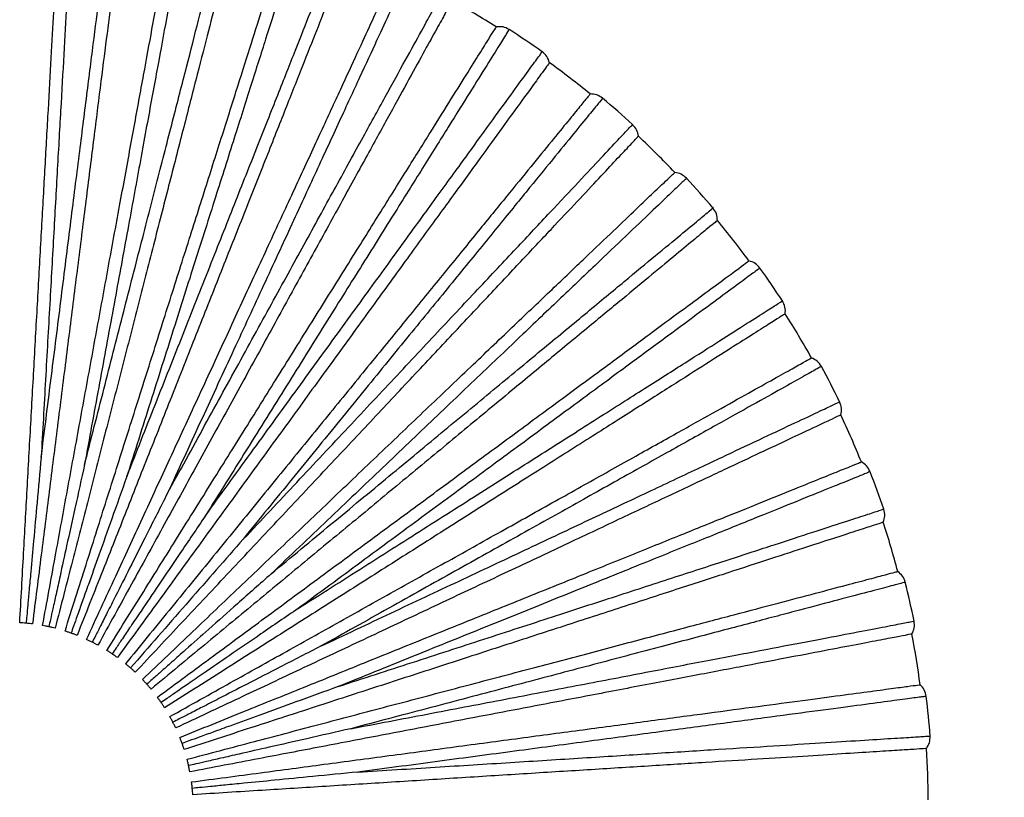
# Paper-space layout '_Frontal' of a CAD drawing. Header units: millimetres. Extents: x -208 to 209, y -225 to 657.
# Tile 7 of 15: x 1 to 108, y -124 to -39. Entities that reach past the tile are written whole.
import ezdxf

# ---------------------------------------------------------------- set-up
doc = ezdxf.new("R2010")
doc.units = ezdxf.units.MM

psp = doc.layouts.new('_Frontal')

# ---------------------------------------------------------------- linework, layer by layer
at = {"color": 7, "linetype": 'Continuous', "lineweight": 25}
for radius, start, end in [(100, 58.0007, 61.1993), (100.5, 54.7634, 57.237), (100, 50.8007, 53.9993), (100.5, 47.5632, 50.0369), (100, 43.6007, 46.7993), (100.5, 40.3631, 42.8367), (100, 36.4005, 39.5994), (100.5, 33.163, 35.6365), (100, 29.2003, 32.3997), (100.5, 25.9631, 28.4363), (100, 22.0001, 25.2001), (100.5, 18.7633, 21.2361), (100, 14.7998, 18.0004), (100.5, 11.5637, 14.0359), (100, 7.5996, 10.8007), (100.5, 4.364, 6.8357), (100, 0.3994, 3.6008)]:
    psp.add_arc((0.01, -124.67), radius, start, end, dxfattribs=at)
for points, knots in [([(174.49, -12.91), (174.48, -13.19), (174.3, -18.04), (172.95, -27.4), (170.36, -40.9), (166.6, -54.13), (161.85, -67.04), (156.09, -79.53), (149.37, -91.53), (141.72, -102.97), (133.21, -113.77), (123.88, -123.88), (113.75, -133.18), (105.02, -140.25), (99.46, -143.88), (97.74, -145)], [0, 0, 0, 0, 0.005164, 0.092064, 0.178963, 0.265863, 0.352763, 0.439663, 0.526562, 0.613462, 0.700362, 0.787261, 0.874161, 0.961061, 1, 1, 1, 1]), ([(6.96, -24.41), (6.95, -24.51), (6.94, -24.71), (6.85, -26.31), (6.71, -28.84), (6.51, -32.35), (6.26, -36.77), (5.97, -42.04), (5.63, -48.09), (5.25, -54.82), (4.84, -62.16), (4.4, -70), (3.94, -78.2), (3.62, -83.89), (3.46, -86.74)], [0, 0, 0, 0, 0.083445, 0.167006, 0.250708, 0.333669, 0.41686, 0.500454, 0.583374, 0.666709, 0.750181, 0.833089, 0.916578, 1, 1, 1, 1]), ([(3.46, -86.74), (3.82, -83.92), (4.52, -78.3), (5.55, -70.14), (6.53, -62.35), (7.45, -55.06), (8.3, -48.36), (9.06, -42.35), (9.72, -37.11), (10.28, -32.71), (10.72, -29.23), (11.04, -26.67), (11.22, -25.23), (11.3, -24.63), (11.27, -24.8), (11.27, -24.8)], [0, 0, 0, 0, 0.083093, 0.166108, 0.249783, 0.332788, 0.415895, 0.499542, 0.582487, 0.665718, 0.749281, 0.832195, 0.915582, 0.999532, 1, 1, 1, 1]), ([(1.13, -104.7), (1.27, -102.18), (1.54, -97.34), (1.94, -90.1), (2.34, -82.97), (2.74, -75.78), (3.14, -68.63), (3.53, -61.66), (3.9, -55), (4.25, -48.79), (4.57, -43.15), (4.84, -38.18), (5.08, -33.95), (5.27, -30.52), (5.42, -27.91), (5.52, -26.1), (5.58, -25.02), (5.59, -24.89), (5.59, -24.82)], [0, 0, 0, 0, 0.062456, 0.119828, 0.179243, 0.240502, 0.303357, 0.367511, 0.432626, 0.498331, 0.564234, 0.629934, 0.695041, 0.759182, 0.822021, 0.88326, 0.942652, 1, 1, 1, 1]), ([(12.54, -25.46), (12.53, -25.52), (12.52, -25.65), (12.38, -26.73), (12.16, -28.52), (11.83, -31.12), (11.4, -34.53), (10.87, -38.72), (10.24, -43.66), (9.53, -49.27), (8.75, -55.44), (7.92, -62.05), (7.04, -68.98), (6.15, -76.09), (5.24, -83.24), (4.35, -90.32), (3.44, -97.51), (2.83, -102.32), (2.52, -104.83)], [0, 0, 0, 0, 0.057348, 0.11674, 0.177979, 0.240818, 0.304959, 0.370066, 0.435766, 0.501669, 0.567374, 0.632489, 0.696643, 0.759498, 0.820757, 0.880172, 0.937544, 1, 1, 1, 1]), ([(3.62, -105), (4.08, -102.51), (4.95, -97.75), (6.26, -90.61), (7.55, -83.6), (8.85, -76.51), (10.14, -69.46), (11.4, -62.59), (12.61, -56.04), (13.73, -49.92), (14.75, -44.36), (15.65, -39.46), (16.41, -35.3), (17.03, -31.93), (17.5, -29.35), (17.83, -27.57), (18.03, -26.5), (18.05, -26.37), (18.06, -26.31)], [0, 0, 0, 0, 0.062456, 0.119828, 0.179243, 0.240502, 0.303357, 0.367511, 0.432626, 0.498331, 0.564234, 0.629934, 0.695041, 0.759182, 0.822021, 0.88326, 0.942652, 1, 1, 1, 1]), ([(19.47, -26.07), (19.45, -26.17), (19.41, -26.36), (19.12, -27.94), (18.67, -30.44), (18.03, -33.89), (17.23, -38.24), (16.28, -43.44), (15.18, -49.39), (13.97, -56.03), (12.64, -63.26), (11.22, -70.98), (9.73, -79.06), (8.7, -84.67), (8.19, -87.47)], [0, 0, 0, 0, 0.083445, 0.167006, 0.250708, 0.333669, 0.41686, 0.500454, 0.583374, 0.666709, 0.750181, 0.833089, 0.916578, 1, 1, 1, 1]), ([(24.88, -27.81), (24.86, -27.87), (24.83, -28), (24.56, -29.05), (24.11, -30.8), (23.46, -33.34), (22.6, -36.66), (21.55, -40.76), (20.31, -45.58), (18.91, -51.06), (17.36, -57.08), (15.7, -63.54), (13.97, -70.3), (12.19, -77.24), (10.39, -84.22), (8.62, -91.13), (6.82, -98.16), (5.61, -102.85), (4.98, -105.3)], [0, 0, 0, 0, 0.057348, 0.11674, 0.177979, 0.240818, 0.304959, 0.370066, 0.435766, 0.501669, 0.567374, 0.632489, 0.696643, 0.759498, 0.820757, 0.880172, 0.937544, 1, 1, 1, 1]), ([(8.19, -87.47), (8.89, -84.72), (10.3, -79.23), (12.34, -71.26), (14.29, -63.66), (16.12, -56.54), (17.8, -50), (19.31, -44.13), (20.62, -39.02), (21.72, -34.72), (22.59, -31.33), (23.23, -28.83), (23.59, -27.42), (23.75, -26.83), (23.7, -27), (23.7, -27)], [0, 0, 0, 0, 0.083093, 0.166108, 0.249783, 0.332788, 0.415895, 0.499542, 0.582487, 0.665718, 0.749281, 0.832195, 0.915582, 0.999532, 1, 1, 1, 1]), ([(6.06, -105.6), (6.82, -103.2), (8.29, -98.58), (10.48, -91.66), (12.64, -84.86), (14.82, -77.99), (16.98, -71.17), (19.09, -64.51), (21.11, -58.16), (22.99, -52.23), (24.7, -46.84), (26.2, -42.1), (27.48, -38.06), (28.52, -34.79), (29.31, -32.29), (29.86, -30.57), (30.19, -29.54), (30.23, -29.41), (30.25, -29.35)], [0, 0, 0, 0, 0.062456, 0.119828, 0.179243, 0.240502, 0.303357, 0.367511, 0.432626, 0.498331, 0.564234, 0.629934, 0.695041, 0.759182, 0.822021, 0.88326, 0.942652, 1, 1, 1, 1]), ([(31.67, -29.29), (31.64, -29.38), (31.58, -29.57), (31.1, -31.1), (30.33, -33.52), (29.27, -36.87), (27.93, -41.08), (26.33, -46.12), (24.5, -51.89), (22.46, -58.32), (20.23, -65.33), (17.86, -72.81), (15.37, -80.64), (13.65, -86.07), (12.79, -88.79)], [0, 0, 0, 0, 0.083445, 0.167006, 0.250708, 0.333669, 0.41686, 0.500454, 0.583374, 0.666709, 0.750181, 0.833089, 0.916578, 1, 1, 1, 1]), ([(12.79, -88.79), (13.83, -86.15), (15.91, -80.88), (18.94, -73.23), (21.83, -65.93), (24.53, -59.1), (27.02, -52.82), (29.25, -47.19), (31.19, -42.27), (32.82, -38.15), (34.11, -34.89), (35.06, -32.5), (35.6, -31.14), (35.82, -30.58), (35.76, -30.74), (35.76, -30.74)], [0, 0, 0, 0, 0.083093, 0.166108, 0.249783, 0.332788, 0.415895, 0.499542, 0.582487, 0.665718, 0.749281, 0.832195, 0.915582, 0.999532, 1, 1, 1, 1]), ([(36.82, -31.69), (36.8, -31.75), (36.75, -31.87), (36.35, -32.88), (35.69, -34.56), (34.72, -37), (33.46, -40.19), (31.9, -44.12), (30.07, -48.75), (27.99, -54.01), (25.7, -59.79), (23.24, -65.99), (20.67, -72.48), (18.03, -79.14), (15.38, -85.84), (12.75, -92.48), (10.09, -99.22), (8.3, -103.72), (7.37, -106.07)], [0, 0, 0, 0, 0.057348, 0.11674, 0.177979, 0.240818, 0.304959, 0.370066, 0.435766, 0.501669, 0.567374, 0.632489, 0.696643, 0.759498, 0.820757, 0.880172, 0.937544, 1, 1, 1, 1]), ([(8.4, -106.51), (9.46, -104.22), (11.49, -99.82), (14.53, -93.24), (17.52, -86.76), (20.55, -80.22), (23.55, -73.72), (26.48, -67.38), (29.28, -61.32), (31.89, -55.68), (34.26, -50.55), (36.35, -46.03), (38.12, -42.19), (39.56, -39.07), (40.66, -36.69), (41.42, -35.05), (41.87, -34.07), (41.93, -33.95), (41.95, -33.89)], [0, 0, 0, 0, 0.062456, 0.119828, 0.179243, 0.240502, 0.303357, 0.367511, 0.432626, 0.498331, 0.564234, 0.629934, 0.695041, 0.759182, 0.822021, 0.88326, 0.942652, 1, 1, 1, 1]), ([(43.37, -34.01), (43.33, -34.1), (43.25, -34.28), (42.58, -35.74), (41.51, -38.04), (40.04, -41.23), (38.18, -45.24), (35.97, -50.03), (33.43, -55.53), (30.6, -61.66), (27.51, -68.33), (24.22, -75.45), (20.77, -82.91), (18.38, -88.09), (17.18, -90.67)], [0, 0, 0, 0, 0.083445, 0.167006, 0.250708, 0.333669, 0.41686, 0.500454, 0.583374, 0.666709, 0.750181, 0.833089, 0.916578, 1, 1, 1, 1]), ([(17.18, -90.67), (18.55, -88.19), (21.28, -83.21), (25.24, -76.01), (29.02, -69.13), (32.56, -62.69), (35.81, -56.77), (38.73, -51.46), (41.27, -46.83), (43.41, -42.95), (45.1, -39.88), (46.34, -37.62), (47.04, -36.34), (47.33, -35.81), (47.25, -35.96), (47.25, -35.96)], [0, 0, 0, 0, 0.0830931, 0.1661075, 0.249783, 0.3327881, 0.4158953, 0.4995418, 0.5824873, 0.6657176, 0.7492813, 0.8321946, 0.9155823, 0.9995321, 1, 1, 1, 1]), ([(48.18, -37.04), (48.15, -37.09), (48.09, -37.21), (47.57, -38.16), (46.7, -39.74), (45.43, -42.04), (43.78, -45.05), (41.74, -48.76), (39.34, -53.12), (36.62, -58.07), (33.62, -63.52), (30.41, -69.36), (27.05, -75.48), (23.6, -81.76), (20.13, -88.07), (16.69, -94.33), (13.2, -100.68), (10.86, -104.93), (9.64, -107.14)], [0, 0, 0, 0, 0.057348, 0.11674, 0.177979, 0.240818, 0.304959, 0.370066, 0.435766, 0.501669, 0.567374, 0.632489, 0.696643, 0.759498, 0.820757, 0.880172, 0.937544, 1, 1, 1, 1]), ([(10.61, -107.71), (11.95, -105.57), (14.51, -101.46), (18.36, -95.31), (22.14, -89.25), (25.96, -83.14), (29.75, -77.07), (33.45, -71.15), (36.99, -65.49), (40.28, -60.22), (43.28, -55.43), (45.91, -51.2), (48.16, -47.62), (49.98, -44.7), (51.37, -42.48), (52.32, -40.95), (52.9, -40.03), (52.97, -39.92), (53, -39.86)], [0, 0, 0, 0, 0.0624561, 0.1198284, 0.1792427, 0.2405016, 0.3033566, 0.3675111, 0.4326265, 0.4983314, 0.5642338, 0.6299342, 0.6950407, 0.7591822, 0.8220206, 0.8832598, 0.9426519, 1, 1, 1, 1]), ([(54.4, -40.16), (54.34, -40.24), (54.24, -40.41), (53.39, -41.77), (52.04, -43.92), (50.18, -46.9), (47.84, -50.65), (45.04, -55.13), (41.83, -60.27), (38.25, -65.99), (34.36, -72.22), (30.2, -78.87), (25.84, -85.85), (22.82, -90.68), (21.31, -93.09)], [0, 0, 0, 0, 0.0834447, 0.1670064, 0.2507083, 0.3336692, 0.4168604, 0.5004543, 0.5833742, 0.6667087, 0.7501813, 0.8330888, 0.9165781, 1, 1, 1, 1]), ([(21.31, -93.09), (22.97, -90.8), (26.31, -86.21), (31.14, -79.55), (35.75, -73.21), (40.07, -67.26), (44.04, -61.79), (47.6, -56.89), (50.7, -52.62), (53.31, -49.03), (55.37, -46.19), (56.88, -44.11), (57.74, -42.93), (58.09, -42.44), (57.99, -42.58), (57.99, -42.58)], [0, 0, 0, 0, 0.0830931, 0.1661075, 0.249783, 0.3327881, 0.4158953, 0.4995418, 0.5824873, 0.6657176, 0.7492813, 0.8321946, 0.9155823, 0.9995321, 1, 1, 1, 1]), ([(58.79, -43.77), (58.75, -43.82), (58.67, -43.92), (58.03, -44.8), (56.97, -46.26), (55.43, -48.38), (53.41, -51.16), (50.93, -54.58), (48, -58.61), (44.68, -63.18), (41.02, -68.22), (37.1, -73.61), (33, -79.26), (28.79, -85.05), (24.55, -90.88), (20.36, -96.66), (16.1, -102.52), (13.25, -106.44), (11.76, -108.49)], [0, 0, 0, 0, 0.057348, 0.11674, 0.177979, 0.240818, 0.304959, 0.370066, 0.435766, 0.501669, 0.567374, 0.632489, 0.696643, 0.759498, 0.820757, 0.880172, 0.937544, 1, 1, 1, 1]), ([(63.21, -47.17), (63.21, -47.17), (63.3, -47.07), (63, -47.43), (62.29, -48.3), (61.03, -49.84), (59.31, -51.95), (57.13, -54.63), (54.51, -57.84), (51.49, -61.54), (48.09, -65.71), (44.36, -70.28), (40.34, -75.22), (36.06, -80.47), (31.58, -85.96), (26.94, -91.64), (22.2, -97.47), (17.41, -103.34), (14.22, -107.24), (12.65, -109.17)], [0, 0, 0, 0, 0.0000634, 0.063071, 0.1257976, 0.1880353, 0.2504575, 0.3132724, 0.3755617, 0.4378823, 0.5007126, 0.5630876, 0.6253401, 0.6881068, 0.7506033, 0.8128224, 0.87545, 0.9383781, 1, 1, 1, 1]), ([(64.56, -47.64), (64.56, -47.64), (64.67, -47.51), (64.29, -47.98), (63.37, -49.1), (61.74, -51.1), (59.52, -53.82), (56.72, -57.25), (53.38, -61.35), (49.55, -66.04), (45.28, -71.27), (40.63, -76.97), (35.67, -83.05), (30.48, -89.42), (26.89, -93.81), (25.1, -96.01)], [0, 0, 0, 0, 0.000468, 0.084418, 0.167805, 0.250719, 0.334282, 0.417513, 0.500458, 0.584105, 0.667212, 0.750217, 0.833892, 0.916907, 1, 1, 1, 1]), ([(25.1, -96.01), (27.05, -93.93), (30.95, -89.78), (36.57, -83.78), (41.94, -78.06), (46.97, -72.7), (51.59, -67.78), (55.74, -63.37), (59.35, -59.52), (62.38, -56.3), (64.78, -53.73), (66.52, -51.88), (67.62, -50.71), (67.75, -50.57), (67.82, -50.5)], [0, 0, 0, 0, 0.083422, 0.166911, 0.249819, 0.333291, 0.416626, 0.499546, 0.58314, 0.666331, 0.749292, 0.832994, 0.916555, 1, 1, 1, 1]), ([(13.7, -110.09), (15.4, -108.27), (18.84, -104.61), (24.01, -99.11), (29.15, -93.63), (34.18, -88.28), (39.04, -83.11), (43.67, -78.17), (48.03, -73.53), (52.08, -69.22), (55.75, -65.31), (59.03, -61.82), (61.87, -58.8), (64.23, -56.28), (66.1, -54.28), (67.45, -52.85), (68.3, -51.94), (68.41, -51.83), (68.46, -51.77)], [0, 0, 0, 0, 0.061574, 0.124126, 0.186552, 0.249391, 0.311792, 0.37403, 0.436764, 0.499298, 0.561514, 0.624096, 0.68679, 0.749019, 0.811459, 0.874349, 0.937059, 1, 1, 1, 1]), ([(14.49, -110.88), (16.32, -109.13), (19.83, -105.79), (25.08, -100.79), (30.25, -95.87), (35.47, -90.9), (40.66, -85.96), (45.71, -81.15), (50.54, -76.55), (55.04, -72.26), (59.14, -68.36), (62.74, -64.93), (65.81, -62.01), (68.29, -59.64), (70.19, -57.83), (71.5, -56.59), (72.28, -55.84), (72.38, -55.75), (72.43, -55.71)], [0, 0, 0, 0, 0.062456, 0.119828, 0.179243, 0.240502, 0.303357, 0.367511, 0.432626, 0.498331, 0.564234, 0.629934, 0.695041, 0.759182, 0.822021, 0.88326, 0.942652, 1, 1, 1, 1]), ([(73.7, -56.34), (73.63, -56.41), (73.49, -56.54), (72.33, -57.65), (70.49, -59.4), (67.94, -61.82), (64.74, -64.87), (60.92, -68.51), (56.53, -72.69), (51.64, -77.34), (46.32, -82.41), (40.64, -87.82), (34.68, -93.49), (30.55, -97.42), (28.49, -99.38)], [0, 0, 0, 0, 0.083445, 0.167006, 0.250708, 0.333669, 0.41686, 0.500454, 0.583374, 0.666709, 0.750181, 0.833089, 0.916578, 1, 1, 1, 1]), ([(28.49, -99.38), (30.68, -97.57), (35.04, -93.95), (41.38, -88.71), (47.42, -83.71), (53.09, -79.02), (58.29, -74.72), (62.96, -70.86), (67.03, -67.49), (70.44, -64.66), (73.14, -62.43), (75.13, -60.78), (76.25, -59.86), (76.72, -59.47), (76.58, -59.58), (76.58, -59.58)], [0, 0, 0, 0, 0.083093, 0.166108, 0.249783, 0.332788, 0.415895, 0.499542, 0.582487, 0.665718, 0.749281, 0.832195, 0.915582, 0.999532, 1, 1, 1, 1]), ([(77.06, -60.93), (77.01, -60.97), (76.91, -61.05), (76.07, -61.74), (74.68, -62.89), (72.66, -64.56), (70.02, -66.75), (66.76, -69.45), (62.92, -72.62), (58.57, -76.22), (53.77, -80.19), (48.64, -84.44), (43.26, -88.89), (37.74, -93.46), (32.18, -98.05), (26.69, -102.6), (21.1, -107.22), (17.37, -110.31), (15.42, -111.92)], [0, 0, 0, 0, 0.057348, 0.11674, 0.177979, 0.240818, 0.304959, 0.370066, 0.435766, 0.501669, 0.567374, 0.632489, 0.696643, 0.759498, 0.820757, 0.880172, 0.937544, 1, 1, 1, 1]), ([(16.11, -112.8), (18.14, -111.3), (22.04, -108.43), (27.88, -104.12), (33.62, -99.89), (39.42, -95.61), (45.19, -91.36), (50.81, -87.22), (56.17, -83.26), (61.18, -79.57), (65.73, -76.22), (69.73, -73.26), (73.14, -70.75), (75.9, -68.71), (78.01, -67.16), (79.47, -66.09), (80.34, -65.44), (80.45, -65.36), (80.5, -65.33)], [0, 0, 0, 0, 0.062456, 0.119828, 0.179243, 0.240502, 0.303357, 0.367511, 0.432626, 0.498331, 0.564234, 0.629934, 0.695041, 0.759182, 0.822021, 0.88326, 0.942652, 1, 1, 1, 1]), ([(81.69, -66.11), (81.61, -66.17), (81.45, -66.29), (80.16, -67.24), (78.12, -68.75), (75.28, -70.83), (71.72, -73.46), (67.48, -76.59), (62.6, -80.18), (57.17, -84.19), (51.25, -88.55), (44.94, -93.2), (38.32, -98.08), (33.73, -101.46), (31.43, -103.15)], [0, 0, 0, 0, 0.083445, 0.167006, 0.250708, 0.333669, 0.41686, 0.500454, 0.583374, 0.666709, 0.750181, 0.833089, 0.916578, 1, 1, 1, 1]), ([(31.43, -103.15), (33.83, -101.63), (38.62, -98.59), (45.56, -94.18), (52.18, -89.98), (58.39, -86.04), (64.09, -82.42), (69.21, -79.17), (73.67, -76.34), (77.41, -73.96), (80.37, -72.08), (82.55, -70.7), (83.77, -69.92), (84.28, -69.6), (84.14, -69.69), (84.14, -69.69)], [0, 0, 0, 0, 0.083093, 0.166108, 0.249783, 0.332788, 0.415895, 0.499542, 0.582487, 0.665718, 0.749281, 0.832195, 0.915582, 0.999532, 1, 1, 1, 1]), ([(84.44, -71.09), (84.39, -71.12), (84.28, -71.19), (83.36, -71.77), (81.84, -72.74), (79.62, -74.14), (76.72, -75.98), (73.15, -78.25), (68.95, -80.92), (64.18, -83.95), (58.92, -87.28), (53.3, -90.85), (47.4, -94.59), (41.35, -98.43), (35.27, -102.29), (29.24, -106.12), (23.12, -110), (19.03, -112.6), (16.9, -113.95)], [0, 0, 0, 0, 0.057348, 0.11674, 0.177979, 0.240818, 0.304959, 0.370066, 0.435766, 0.501669, 0.567374, 0.632489, 0.696643, 0.759498, 0.820757, 0.880172, 0.937544, 1, 1, 1, 1]), ([(17.47, -114.91), (19.67, -113.68), (23.9, -111.31), (30.23, -107.78), (36.46, -104.3), (42.75, -100.78), (49, -97.29), (55.1, -93.88), (60.92, -90.63), (66.35, -87.59), (71.28, -84.83), (75.63, -82.41), (79.32, -80.34), (82.32, -78.67), (84.61, -77.39), (86.18, -76.51), (87.13, -75.98), (87.24, -75.91), (87.3, -75.88)], [0, 0, 0, 0, 0.062456, 0.119828, 0.179243, 0.240502, 0.303357, 0.367511, 0.432626, 0.498331, 0.564234, 0.629934, 0.695041, 0.759182, 0.822021, 0.88326, 0.942652, 1, 1, 1, 1]), ([(88.38, -76.81), (88.29, -76.86), (88.12, -76.96), (86.72, -77.74), (84.51, -78.98), (81.44, -80.69), (77.58, -82.85), (72.97, -85.42), (67.68, -88.38), (61.79, -91.67), (55.38, -95.25), (48.52, -99.08), (41.35, -103.09), (36.37, -105.87), (33.88, -107.26)], [0, 0, 0, 0, 0.083445, 0.167006, 0.250708, 0.333669, 0.41686, 0.500454, 0.583374, 0.666709, 0.750181, 0.833089, 0.916578, 1, 1, 1, 1]), ([(33.88, -107.26), (36.45, -106.05), (41.58, -103.63), (49.02, -100.13), (56.12, -96.79), (62.77, -93.66), (68.88, -90.78), (74.36, -88.2), (79.14, -85.95), (83.15, -84.06), (86.33, -82.57), (88.66, -81.47), (89.97, -80.85), (90.52, -80.6), (90.36, -80.67), (90.36, -80.67)], [0, 0, 0, 0, 0.0830931, 0.1661075, 0.249783, 0.3327881, 0.4158953, 0.4995418, 0.5824873, 0.6657176, 0.7492813, 0.8321946, 0.9155823, 0.9995321, 1, 1, 1, 1]), ([(90.49, -82.09), (90.43, -82.12), (90.31, -82.17), (89.33, -82.64), (87.7, -83.4), (85.33, -84.52), (82.22, -85.98), (78.39, -87.78), (73.89, -89.9), (68.77, -92.31), (63.15, -94.96), (57.11, -97.8), (50.8, -100.77), (44.32, -103.82), (37.79, -106.89), (31.34, -109.93), (24.78, -113.01), (20.39, -115.08), (18.11, -116.15)], [0, 0, 0, 0, 0.057348, 0.11674, 0.177979, 0.240818, 0.304959, 0.370066, 0.435766, 0.501669, 0.567374, 0.632489, 0.696643, 0.759498, 0.820757, 0.880172, 0.937544, 1, 1, 1, 1]), ([(3.46, -86.74), (3.31, -88.36), (3.04, -91.37), (2.66, -95.52), (2.37, -98.7), (2.16, -101.03), (2.01, -102.63), (1.91, -103.83), (1.85, -104.49), (1.82, -104.75)], [0, 0, 0, 0, 0.272343, 0.503115, 0.68951, 0.801164, 0.89013, 0.956409, 1, 1, 1, 1]), ([(8.19, -87.47), (7.84, -89.06), (7.19, -92.01), (6.29, -96.08), (5.61, -99.2), (5.11, -101.48), (4.76, -103.06), (4.5, -104.23), (4.36, -104.88), (4.3, -105.13)], [0, 0, 0, 0, 0.272344, 0.503116, 0.689511, 0.801165, 0.890131, 0.956409, 1, 1, 1, 1]), ([(18.55, -117.18), (20.89, -116.23), (25.39, -114.41), (32.11, -111.7), (38.73, -109.02), (45.41, -106.32), (52.05, -103.64), (58.52, -101.03), (64.71, -98.53), (70.47, -96.2), (75.71, -94.08), (80.33, -92.22), (84.25, -90.63), (87.43, -89.35), (89.87, -88.36), (91.54, -87.69), (92.55, -87.28), (92.67, -87.23), (92.73, -87.21)], [0, 0, 0, 0, 0.062456, 0.119828, 0.179243, 0.240502, 0.303357, 0.367511, 0.432626, 0.498331, 0.564234, 0.629934, 0.695041, 0.759182, 0.822021, 0.88326, 0.942652, 1, 1, 1, 1]), ([(12.79, -88.79), (12.24, -90.33), (11.23, -93.17), (9.83, -97.09), (8.76, -100.1), (7.97, -102.3), (7.43, -103.82), (7.03, -104.95), (6.81, -105.58), (6.72, -105.83)], [0, 0, 0, 0, 0.272344, 0.503116, 0.689511, 0.801165, 0.890131, 0.956409, 1, 1, 1, 1]), ([(93.68, -88.27), (93.59, -88.3), (93.41, -88.38), (91.92, -88.98), (89.57, -89.93), (86.31, -91.25), (82.21, -92.9), (77.31, -94.88), (71.7, -97.15), (65.44, -99.67), (58.63, -102.43), (51.35, -105.36), (43.73, -108.44), (38.44, -110.58), (35.8, -111.64)], [0, 0, 0, 0, 0.083445, 0.167006, 0.250708, 0.333669, 0.41686, 0.500454, 0.583374, 0.666709, 0.750181, 0.833089, 0.916578, 1, 1, 1, 1]), ([(17.18, -90.67), (16.45, -92.13), (15.08, -94.82), (13.21, -98.54), (11.77, -101.39), (10.71, -103.48), (9.99, -104.92), (9.44, -105.99), (9.15, -106.58), (9.03, -106.82)], [0, 0, 0, 0, 0.272344, 0.503117, 0.689512, 0.801166, 0.890132, 0.95641, 1, 1, 1, 1]), ([(21.31, -93.09), (20.39, -94.45), (18.71, -96.95), (16.38, -100.4), (14.59, -103.05), (13.28, -104.99), (12.38, -106.32), (11.71, -107.32), (11.34, -107.87), (11.19, -108.09)], [0, 0, 0, 0, 0.272343, 0.503116, 0.689511, 0.801164, 0.89013, 0.956409, 1, 1, 1, 1]), ([(35.8, -111.64), (38.5, -110.76), (43.89, -109.01), (51.71, -106.47), (59.17, -104.04), (66.16, -101.77), (72.58, -99.68), (78.35, -97.81), (83.37, -96.17), (87.59, -94.8), (90.92, -93.72), (93.37, -92.92), (94.76, -92.47), (95.33, -92.29), (95.17, -92.34), (95.16, -92.34)], [0, 0, 0, 0, 0.0830931, 0.1661075, 0.249783, 0.3327881, 0.4158953, 0.4995418, 0.5824873, 0.6657176, 0.7492813, 0.8321946, 0.9155823, 0.9995321, 1, 1, 1, 1]), ([(95.11, -93.77), (95.05, -93.79), (94.93, -93.83), (93.89, -94.16), (92.18, -94.72), (89.68, -95.53), (86.42, -96.59), (82.4, -97.9), (77.66, -99.44), (72.29, -101.18), (66.37, -103.11), (60.03, -105.17), (53.39, -107.32), (46.58, -109.54), (39.72, -111.76), (32.94, -113.97), (26.04, -116.21), (21.43, -117.71), (19.03, -118.49)], [0, 0, 0, 0, 0.057348, 0.11674, 0.177979, 0.240818, 0.304959, 0.370066, 0.435766, 0.501669, 0.567374, 0.632489, 0.696643, 0.759498, 0.820757, 0.880172, 0.937544, 1, 1, 1, 1]), ([(25.1, -96.01), (23.13, -98.25), (19.17, -102.78), (15.19, -107.32), (13.18, -109.62)], [0, 0, 0, 0, 0.4951862, 1, 1, 1, 1]), ([(28.49, -99.38), (27.27, -100.47), (25.01, -102.47), (21.9, -105.23), (19.51, -107.35), (17.76, -108.91), (16.56, -109.98), (15.66, -110.77), (15.16, -111.21), (14.96, -111.39)], [0, 0, 0, 0, 0.272344, 0.503116, 0.689511, 0.801165, 0.890131, 0.956409, 1, 1, 1, 1]), ([(19.35, -119.56), (21.79, -118.91), (26.47, -117.68), (33.48, -115.82), (40.38, -114), (47.35, -112.16), (54.28, -110.33), (61.03, -108.55), (67.47, -106.84), (73.49, -105.25), (78.95, -103.81), (83.76, -102.54), (87.85, -101.46), (91.17, -100.58), (93.71, -99.91), (95.45, -99.45), (96.5, -99.17), (96.63, -99.14), (96.69, -99.12)], [0, 0, 0, 0, 0.062456, 0.119828, 0.179243, 0.240502, 0.303357, 0.367511, 0.432626, 0.498331, 0.564234, 0.629934, 0.695041, 0.759182, 0.822021, 0.88326, 0.942652, 1, 1, 1, 1]), ([(97.51, -100.29), (97.41, -100.32), (97.22, -100.37), (95.67, -100.78), (93.22, -101.43), (89.82, -102.32), (85.54, -103.45), (80.44, -104.8), (74.58, -106.35), (68.05, -108.07), (60.95, -109.95), (53.36, -111.95), (45.41, -114.05), (39.9, -115.5), (37.15, -116.23)], [0, 0, 0, 0, 0.0834447, 0.1670064, 0.2507083, 0.3336692, 0.4168604, 0.5004543, 0.5833742, 0.6667087, 0.7501813, 0.8330888, 0.9165781, 1, 1, 1, 1]), ([(31.43, -103.15), (30.09, -104.07), (27.6, -105.78), (24.16, -108.13), (21.53, -109.94), (19.6, -111.26), (18.27, -112.17), (17.28, -112.85), (16.73, -113.22), (16.51, -113.37)], [0, 0, 0, 0, 0.272344, 0.503117, 0.689512, 0.801165, 0.890131, 0.95641, 1, 1, 1, 1]), ([(1.82, -104.75), (1.7, -104.74), (1.44, -104.72), (1.23, -104.71), (1.13, -104.7)], [0, 0, 0, 0, 0.49956, 1, 1, 1, 1]), ([(2.52, -104.83), (2.41, -104.81), (2.2, -104.79), (1.95, -104.76), (1.82, -104.75)], [0, 0, 0, 0, 0.499434, 1, 1, 1, 1]), ([(4.3, -105.13), (4.18, -105.11), (3.93, -105.06), (3.72, -105.02), (3.62, -105)], [0, 0, 0, 0, 0.49956, 1, 1, 1, 1]), ([(37.15, -116.23), (39.94, -115.7), (45.51, -114.63), (53.58, -113.09), (61.29, -111.62), (68.51, -110.24), (75.14, -108.97), (81.1, -107.84), (86.28, -106.85), (90.64, -106.02), (94.08, -105.36), (96.62, -104.88), (98.04, -104.6), (98.64, -104.49), (98.47, -104.52), (98.47, -104.52)], [0, 0, 0, 0, 0.0830931, 0.1661075, 0.249783, 0.3327881, 0.4158953, 0.4995418, 0.5824873, 0.6657176, 0.7492813, 0.8321946, 0.9155823, 0.9995321, 1, 1, 1, 1]), ([(4.98, -105.3), (4.88, -105.27), (4.67, -105.22), (4.43, -105.16), (4.3, -105.13)], [0, 0, 0, 0, 0.499434, 1, 1, 1, 1]), ([(6.72, -105.83), (6.6, -105.79), (6.36, -105.7), (6.16, -105.64), (6.06, -105.6)], [0, 0, 0, 0, 0.49956, 1, 1, 1, 1]), ([(7.37, -106.07), (7.27, -106.03), (7.07, -105.96), (6.84, -105.87), (6.72, -105.83)], [0, 0, 0, 0, 0.499434, 1, 1, 1, 1]), ([(98.24, -105.93), (98.17, -105.94), (98.05, -105.97), (96.98, -106.17), (95.21, -106.51), (92.63, -107), (89.26, -107.64), (85.1, -108.44), (80.21, -109.37), (74.66, -110.43), (68.55, -111.59), (62, -112.84), (55.14, -114.15), (48.11, -115.49), (41.03, -116.84), (34.02, -118.18), (26.9, -119.54), (22.14, -120.45), (19.65, -120.92)], [0, 0, 0, 0, 0.057348, 0.11674, 0.177979, 0.240818, 0.304959, 0.370066, 0.435766, 0.501669, 0.567374, 0.632489, 0.696643, 0.759498, 0.820757, 0.880172, 0.937544, 1, 1, 1, 1]), ([(9.03, -106.82), (8.91, -106.76), (8.69, -106.65), (8.49, -106.56), (8.4, -106.51)], [0, 0, 0, 0, 0.49956, 1, 1, 1, 1]), ([(9.64, -107.14), (9.55, -107.09), (9.36, -106.99), (9.14, -106.87), (9.03, -106.82)], [0, 0, 0, 0, 0.499434, 1, 1, 1, 1]), ([(11.19, -108.09), (11.09, -108.02), (10.88, -107.88), (10.7, -107.76), (10.61, -107.71)], [0, 0, 0, 0, 0.49956, 1, 1, 1, 1]), ([(11.76, -108.49), (11.68, -108.43), (11.51, -108.3), (11.3, -108.16), (11.19, -108.09)], [0, 0, 0, 0, 0.499434, 1, 1, 1, 1]), ([(33.88, -107.26), (32.43, -108), (29.75, -109.38), (26.04, -111.29), (23.2, -112.75), (21.12, -113.82), (19.69, -114.55), (18.62, -115.1), (18.03, -115.41), (17.8, -115.53)], [0, 0, 0, 0, 0.272344, 0.503117, 0.689512, 0.801166, 0.890132, 0.95641, 1, 1, 1, 1]), ([(13.18, -109.62), (13.09, -109.54), (12.9, -109.37), (12.73, -109.24), (12.65, -109.17)], [0, 0, 0, 0, 0.49956, 1, 1, 1, 1]), ([(13.7, -110.09), (13.62, -110.02), (13.47, -109.87), (13.28, -109.7), (13.18, -109.62)], [0, 0, 0, 0, 0.499434, 1, 1, 1, 1]), ([(14.96, -111.39), (14.88, -111.3), (14.71, -111.11), (14.57, -110.95), (14.49, -110.88)], [0, 0, 0, 0, 0.49956, 1, 1, 1, 1]), ([(15.42, -111.92), (15.35, -111.84), (15.22, -111.67), (15.05, -111.48), (14.96, -111.39)], [0, 0, 0, 0, 0.499434, 1, 1, 1, 1]), ([(19.83, -122.02), (22.34, -121.69), (27.14, -121.05), (34.33, -120.09), (41.4, -119.15), (48.55, -118.19), (55.64, -117.24), (62.57, -116.32), (69.17, -115.44), (75.34, -114.62), (80.94, -113.87), (85.88, -113.21), (90.07, -112.65), (93.47, -112.2), (96.07, -111.85), (97.86, -111.61), (98.94, -111.47), (99.07, -111.45), (99.13, -111.44)], [0, 0, 0, 0, 0.0624561, 0.1198284, 0.1792427, 0.2405016, 0.3033566, 0.3675111, 0.4326265, 0.4983314, 0.5642338, 0.6299342, 0.6950407, 0.7591822, 0.8220206, 0.8832598, 0.9426519, 1, 1, 1, 1]), ([(35.8, -111.64), (34.26, -112.2), (31.43, -113.23), (27.52, -114.66), (24.51, -115.75), (22.32, -116.55), (20.8, -117.1), (19.67, -117.51), (19.05, -117.74), (18.8, -117.83)], [0, 0, 0, 0, 0.2723439, 0.5031165, 0.6895115, 0.8011651, 0.8901311, 0.9564094, 1, 1, 1, 1]), ([(16.51, -113.37), (16.44, -113.26), (16.29, -113.06), (16.17, -112.89), (16.11, -112.8)], [0, 0, 0, 0, 0.49956, 1, 1, 1, 1]), ([(16.9, -113.95), (16.84, -113.86), (16.72, -113.68), (16.58, -113.47), (16.51, -113.37)], [0, 0, 0, 0, 0.4994343, 1, 1, 1, 1]), ([(99.79, -112.71), (99.69, -112.72), (99.5, -112.74), (97.91, -112.96), (95.39, -113.29), (91.91, -113.76), (87.52, -114.34), (82.29, -115.04), (76.29, -115.84), (69.6, -116.73), (62.32, -117.7), (54.54, -118.74), (46.39, -119.82), (40.74, -120.58), (37.91, -120.95)], [0, 0, 0, 0, 0.0834447, 0.1670064, 0.2507083, 0.3336692, 0.4168604, 0.5004543, 0.5833742, 0.6667087, 0.7501813, 0.8330888, 0.9165781, 1, 1, 1, 1]), ([(17.8, -115.53), (17.74, -115.41), (17.62, -115.19), (17.52, -115), (17.47, -114.91)], [0, 0, 0, 0, 0.49956, 1, 1, 1, 1]), ([(18.11, -116.15), (18.06, -116.06), (17.97, -115.86), (17.85, -115.64), (17.8, -115.53)], [0, 0, 0, 0, 0.499434, 1, 1, 1, 1]), ([(37.15, -116.23), (35.56, -116.59), (32.62, -117.26), (28.55, -118.18), (25.44, -118.89), (23.16, -119.41), (21.59, -119.77), (20.42, -120.03), (19.77, -120.18), (19.51, -120.24)], [0, 0, 0, 0, 0.272344, 0.503117, 0.689512, 0.801165, 0.890131, 0.95641, 1, 1, 1, 1]), ([(18.8, -117.83), (18.76, -117.71), (18.67, -117.47), (18.59, -117.27), (18.55, -117.18)], [0, 0, 0, 0, 0.49956, 1, 1, 1, 1]), ([(19.03, -118.49), (19, -118.39), (18.93, -118.19), (18.85, -117.95), (18.8, -117.83)], [0, 0, 0, 0, 0.499434, 1, 1, 1, 1]), ([(37.91, -120.95), (40.75, -120.77), (46.41, -120.41), (54.61, -119.9), (62.44, -119.4), (69.78, -118.94), (76.52, -118.51), (82.57, -118.13), (87.84, -117.8), (92.26, -117.52), (95.76, -117.3), (98.33, -117.14), (99.79, -117.05), (100.39, -117.01), (100.22, -117.02), (100.21, -117.02)], [0, 0, 0, 0, 0.083093, 0.166108, 0.249783, 0.332788, 0.415895, 0.499542, 0.582487, 0.665718, 0.749281, 0.832195, 0.915582, 0.999532, 1, 1, 1, 1]), ([(99.81, -118.39), (99.75, -118.39), (99.62, -118.4), (98.53, -118.47), (96.73, -118.58), (94.11, -118.75), (90.69, -118.96), (86.47, -119.23), (81.5, -119.54), (75.86, -119.9), (69.65, -120.29), (63, -120.71), (56.03, -121.14), (48.88, -121.59), (41.69, -122.05), (34.56, -122.49), (27.33, -122.95), (22.49, -123.25), (19.97, -123.41)], [0, 0, 0, 0, 0.0573481, 0.1167402, 0.1779794, 0.2408178, 0.3049593, 0.3700658, 0.4357662, 0.5016686, 0.5673735, 0.6324889, 0.6966434, 0.7594984, 0.8207573, 0.8801716, 0.9375439, 1, 1, 1, 1]), ([(19.51, -120.24), (19.48, -120.11), (19.43, -119.87), (19.37, -119.66), (19.35, -119.56)], [0, 0, 0, 0, 0.49956, 1, 1, 1, 1]), ([(19.65, -120.92), (19.63, -120.82), (19.59, -120.61), (19.54, -120.36), (19.51, -120.24)], [0, 0, 0, 0, 0.499434, 1, 1, 1, 1]), ([(37.91, -120.95), (36.29, -121.11), (33.29, -121.4), (29.14, -121.81), (25.96, -122.12), (23.64, -122.35), (22.03, -122.51), (20.84, -122.63), (20.18, -122.69), (19.91, -122.72)], [0, 0, 0, 0, 0.2723437, 0.5031161, 0.6895111, 0.8011647, 0.8901308, 0.9564093, 1, 1, 1, 1]), ([(19.91, -122.72), (19.9, -122.59), (19.87, -122.34), (19.85, -122.13), (19.83, -122.02)], [0, 0, 0, 0, 0.49956, 1, 1, 1, 1]), ([(19.97, -123.41), (19.96, -123.31), (19.95, -123.09), (19.93, -122.84), (19.91, -122.72)], [0, 0, 0, 0, 0.499434, 1, 1, 1, 1])]:
    psp.add_open_spline(points, degree=3, knots=knots, dxfattribs=at)
for points in [[(54.4, -40.16), (54.18, -40.04), (53.74, -39.82), (53.25, -39.85), (53, -39.86)], [(58.79, -43.77), (58.71, -43.53), (58.55, -43.06), (58.18, -42.74), (57.99, -42.58)], [(64.56, -47.64), (64.36, -47.5), (63.95, -47.22), (63.46, -47.19), (63.21, -47.17)], [(68.46, -51.77), (68.42, -51.53), (68.32, -51.05), (67.99, -50.68), (67.82, -50.5)], [(73.71, -56.34), (73.52, -56.17), (73.15, -55.84), (72.67, -55.75), (72.43, -55.71)], [(77.06, -60.93), (77.04, -60.68), (77.01, -60.19), (76.73, -59.78), (76.58, -59.58)], [(81.69, -66.11), (81.53, -65.93), (81.2, -65.55), (80.73, -65.4), (80.5, -65.33)], [(84.44, -71.09), (84.46, -70.84), (84.48, -70.35), (84.25, -69.91), (84.14, -69.69)], [(88.38, -76.81), (88.25, -76.61), (87.97, -76.2), (87.52, -75.99), (87.3, -75.88)], [(90.49, -82.09), (90.54, -81.85), (90.63, -81.36), (90.45, -80.9), (90.37, -80.67)], [(93.68, -88.27), (93.57, -88.04), (93.35, -87.6), (92.94, -87.34), (92.73, -87.21)], [(95.11, -93.77), (95.19, -93.53), (95.34, -93.06), (95.22, -92.58), (95.17, -92.34)], [(97.51, -100.29), (97.43, -100.06), (97.26, -99.6), (96.88, -99.28), (96.69, -99.12)], [(98.24, -105.93), (98.34, -105.71), (98.55, -105.26), (98.5, -104.77), (98.47, -104.52)], [(99.79, -112.71), (99.74, -112.46), (99.64, -111.98), (99.3, -111.62), (99.13, -111.44)], [(99.81, -118.39), (99.94, -118.18), (100.2, -117.76), (100.21, -117.27), (100.22, -117.02)]]:
    psp.add_open_spline(points, degree=3, dxfattribs=at)

doc.saveas('drawing.dxf')
